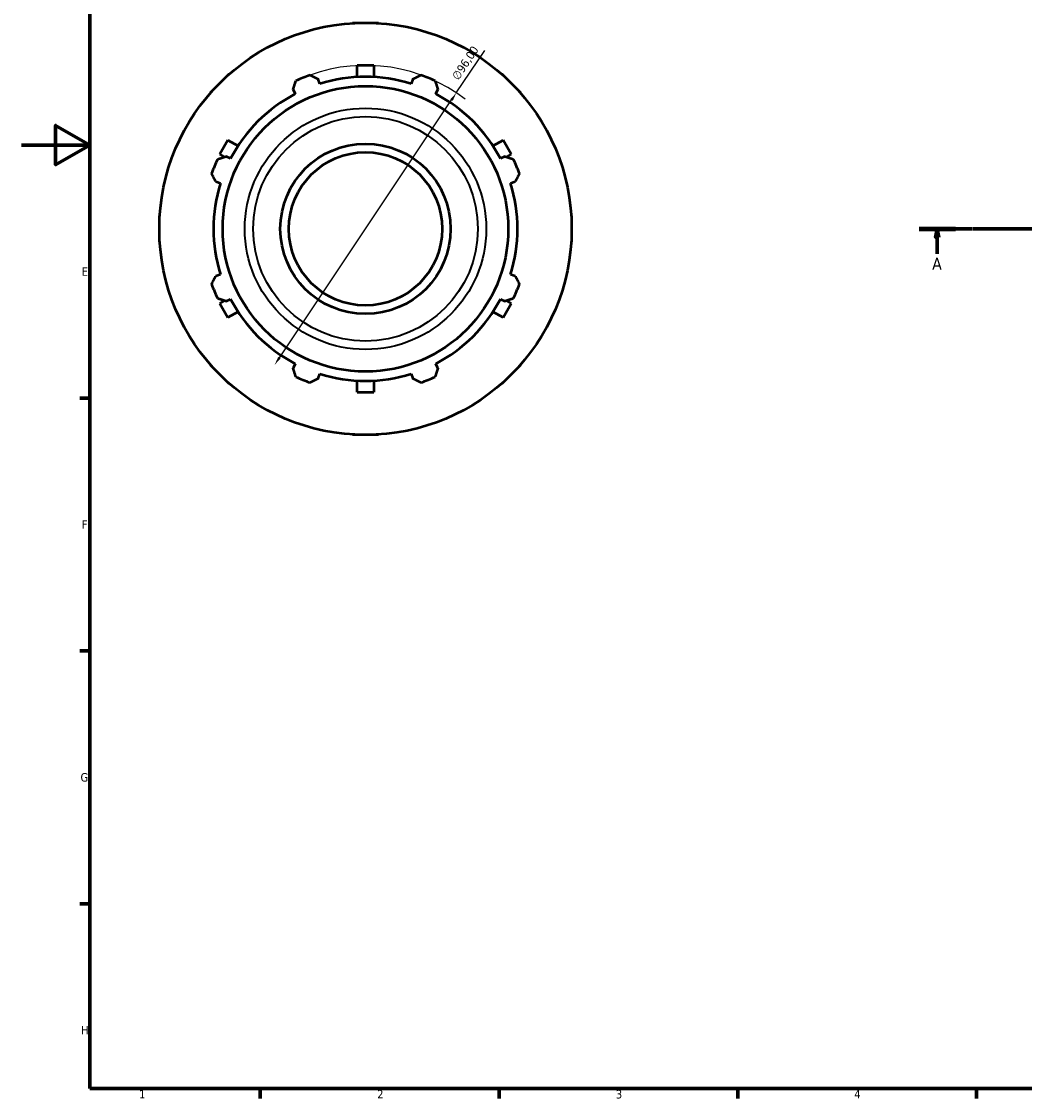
# Model space of a CAD drawing. Header units: millimetres. Extents: x -56 to 931, y -11 to 613.
# Tile 1 of 6: x 0 to 294, y 17 to 333. Entities that reach past the tile are written whole.
import ezdxf

# ---------------------------------------------------------------- set-up
doc = ezdxf.new("R2010")
doc.units = ezdxf.units.MM
doc.linetypes.add('CHAIN', pattern=[0.7087, 0.4724, -0.0591, 0.1181, -0.0591])
for name, color, linetype, lineweight in [('Border (ISO)', 7, 'Continuous', 70), ('Dimension (ISO)', 7, 'Continuous', 25), ('Section Line (ISO)', 7, 'CHAIN', 70), ('Visible (ISO)', 7, 'Continuous', 50), ('Visible Narrow (ISO)', 7, 'Continuous', 35)]:
    doc.layers.add(name, color=color, linetype=linetype, lineweight=lineweight)
doc.styles.add('Label Text (ISO)', font='tahoma.ttf')
doc.styles.add('Note Text (ISO)', font='tahoma.ttf')
doc.dimstyles.new('Default (ISO)', dxfattribs={"dimtxt": 2.5, "dimasz": 2.5, "dimexe": 3.175, "dimexo": 0, "dimgap": 0.762, "dimtad": 1, "dimrnd": 1e-08, "dimzin": 0, "dimtxsty": 'Note Text (ISO)', "dimcen": 0.09, "dimdle": 10, "dimclrd": 256, "dimclre": 256, "dimclrt": 256, "dimazin": 0, "dimtfac": 1.40208, "dimtmove": 0, "dimatfit": 3, "dimfxl": 1, "dimtolj": 1, "dimtzin": 0, "dimlwd": -1, "dimlwe": -1, "dimarcsym": 0})

# ---------------------------------------------------------------- blocks, each defined once
blk = doc.blocks.new('Borders Default Border')
at = {"layer": 'Border (ISO)'}
for p, q in [((20, 222.75), (17.1, 222.75)), ((20, 148.5), (17.1, 148.5)), ((20, 74.25), (17.1, 74.25)), ((70.08, 20), (70.08, 17.1)), ((140.17, 20), (140.17, 17.1)), ((210.25, 20), (210.25, 17.1)), ((280.33, 20), (280.33, 17.1))]:
    blk.add_line(p, q, dxfattribs=at)
at = {"layer": 'Border (ISO)', "flags": 128}
for points in [[(20, 20), (20, 574), (821, 574), (821, 20), (20, 20)], [(0, 297), (20, 297), (10, 302.77), (10, 291.23), (20, 297)]]:
    blk.add_lwpolyline(points, dxfattribs=at)
at = {"layer": 'Border (ISO)', "color": 232, "true_color": 0xca0064, "char_height": 2.5, "attachment_point": 7, "style": 'Note Text (ISO)'}
for s, insert in [('E', (17.64, 258.63)), ('F', (17.7, 184.38)), ('G', (17.31, 110.08)), ('H', (17.44, 35.88)), ('1', (34.48, 17.1)), ('2', (104.37, 17.1)), ('3', (174.43, 17.05)), ('4', (244.42, 17.1))]:
    blk.add_mtext(s, dxfattribs=dict(at, insert=insert))
blk = doc.blocks.new('2dTransSection0')
at = {"layer": 'Section Line (ISO)', "linetype": 'CHAIN'}
blk.add_line((263.47, 272.43), (615.03, 272.43), dxfattribs=at)
at = {"layer": 'Section Line (ISO)', "linetype": 'Continuous', "lineweight": 140}
blk.add_line((263.47, 272.43), (274.1, 272.43), dxfattribs=at)
at = {"layer": 'Section Line (ISO)', "linetype": 'Continuous'}
for p, q in [((268.78, 272.43), (268.28, 269.93)), ((268.78, 269.93), (268.78, 272.43)), ((269.28, 269.93), (268.78, 272.43)), ((268.28, 269.93), (269.28, 269.93)), ((268.78, 265.13), (268.78, 269.93))]:
    blk.add_line(p, q, dxfattribs=at)
at = {"layer": 'Section Line (ISO)', "linetype": 'Continuous', "flags": 128}
blk.add_lwpolyline([(269.28, 269.93), (268.78, 272.43), (268.28, 269.93), (269.28, 269.93)], dxfattribs=at)
at = {"layer": 'Section Line (ISO)'}
blk.add_solid([(269.28, 269.93), (268.78, 272.43), (268.28, 269.93), (269.28, 269.93)], dxfattribs=at)
at = {"layer": 'Section Line (ISO)', "insert": (267.29, 260.43), "char_height": 3.5, "attachment_point": 7, "style": 'Label Text (ISO)'}
blk.add_mtext('A', dxfattribs=at)
blk = doc.blocks.new('*D11')
at = {"layer": 'Defpoints', "color": 0, "transparency": 16777216}
for p in [(127.62, 312.34), (74.3, 232.51)]:
    blk.add_point(p, dxfattribs=at)
at = {"layer": 'Dimension (ISO)', "transparency": 16777216}
for p, q in [((127.62, 312.34), (135.95, 324.82)), ((75.69, 234.59), (126.23, 310.26))]:
    blk.add_line(p, q, dxfattribs=at)
blk.add_arc((100.96, 272.43), 48, 52.4717, 109.792, dxfattribs=at)
for points in [[(125.88, 310.5), (126.58, 310.03), (127.62, 312.34)], [(75.34, 234.82), (76.03, 234.36), (74.3, 232.51)]]:
    blk.add_solid(points, dxfattribs=at)
at = {"layer": 'Dimension (ISO)', "color": 232, "true_color": 0xca0064, "transparency": 16777216, "insert": (126.12, 317.26), "char_height": 2.5, "attachment_point": 1, "rotation": 56.2615, "style": 'Note Text (ISO)'}
blk.add_mtext('\\A1;∅96,00', dxfattribs=at)

msp = doc.modelspace()

# ---------------------------------------------------------------- linework, layer by layer
at = {"layer": 'Visible (ISO)'}
for p, q in [((97.119, 332.927), (100.959, 332.927)), ((97.119, 332.805), (97.119, 332.927)), ((100.959, 332.927), (104.799, 332.927)), ((104.799, 332.927), (104.799, 332.805)), ((98.559, 317.003), (98.559, 320.427)), ((103.359, 320.427), (98.559, 320.427)), ((103.359, 320.427), (103.359, 317.003)), ((58.179, 315.207), (60.894, 317.923)), ((60.894, 317.923), (60.98, 317.836)), ((87.535, 315.001), (87.102, 316.375)), ((114.815, 316.375), (114.382, 315.001)), ((140.937, 317.836), (141.023, 317.923)), ((141.023, 317.923), (143.739, 315.207)), ((55.463, 312.492), (58.179, 315.207)), ((79.681, 313.301), (80.346, 312.024)), ((121.571, 312.024), (122.236, 313.301)), ((143.739, 315.207), (146.454, 312.492)), ((55.55, 312.406), (55.463, 312.492)), ((146.454, 312.492), (146.368, 312.406)), ((60.589, 298.506), (58.189, 294.349)), ((60.589, 298.506), (63.555, 296.794)), ((138.362, 296.794), (141.328, 298.506)), ((143.728, 294.349), (141.328, 298.506)), ((59.587, 293.542), (58.189, 294.349)), ((143.728, 294.349), (142.33, 293.542)), ((61.362, 293.04), (60.085, 293.705)), ((141.832, 293.705), (140.555, 293.04)), ((57.011, 286.284), (58.385, 285.851)), ((143.532, 285.851), (144.906, 286.284)), ((40.459, 276.267), (40.581, 276.267)), ((40.459, 272.427), (40.459, 276.267)), ((161.337, 276.267), (161.459, 276.267)), ((161.459, 276.267), (161.459, 272.427)), ((40.459, 268.587), (40.459, 272.427)), ((161.459, 272.427), (161.459, 268.587)), ((40.581, 268.587), (40.459, 268.587)), ((161.459, 268.587), (161.337, 268.587)), ((58.385, 259.004), (57.011, 258.571)), ((144.906, 258.571), (143.532, 259.004)), ((58.189, 250.506), (59.587, 251.313)), ((58.189, 250.506), (60.589, 246.349)), ((60.085, 251.15), (61.362, 251.815)), ((140.555, 251.815), (141.832, 251.15)), ((141.328, 246.349), (143.728, 250.506)), ((142.33, 251.313), (143.728, 250.506)), ((63.555, 248.061), (60.589, 246.349)), ((141.328, 246.349), (138.362, 248.061)), ((55.463, 232.363), (55.55, 232.449)), ((58.179, 229.647), (55.463, 232.363)), ((80.346, 232.831), (79.681, 231.554)), ((122.236, 231.554), (121.571, 232.831)), ((146.454, 232.363), (143.739, 229.647)), ((146.368, 232.449), (146.454, 232.363)), ((60.894, 226.932), (58.179, 229.647)), ((87.102, 228.48), (87.535, 229.853)), ((98.559, 224.427), (98.559, 227.852)), ((103.359, 227.852), (103.359, 224.427)), ((114.382, 229.853), (114.815, 228.48)), ((143.739, 229.647), (141.023, 226.932)), ((60.98, 227.018), (60.894, 226.932)), ((141.023, 226.932), (140.937, 227.018)), ((98.559, 224.427), (103.359, 224.427)), ((97.119, 211.927), (97.119, 212.049)), ((100.959, 211.927), (97.119, 211.927)), ((104.799, 211.927), (100.959, 211.927)), ((104.799, 212.049), (104.799, 211.927))]:
    msp.add_line(p, q, dxfattribs=at)
for radius in [60.5, 41.919, 25, 22.5]:
    msp.add_circle((100.959, 272.427), radius, dxfattribs=at)
for radius, start, end in [(48, 109.79198, 115.20802), (44.64, 72.5, 107.5), (48, 64.79198, 70.20802), (44.64, 117.5, 152.5), (44.64, 27.5, 62.5), (48, 154.79198, 160.20802), (48, 19.79198, 25.20802), (44.64, 162.5, 197.5), (44.64, 342.5, 17.5), (48, 199.79198, 205.20802), (48, 334.79198, 340.20802), (44.64, 207.5, 242.5), (44.64, 297.5, 332.5), (48, 244.79198, 250.20802), (44.64, 252.5, 287.5), (48, 289.79198, 295.20802)]:
    msp.add_arc((100.959, 272.427), radius, start, end, dxfattribs=at)
for points, weights in [([(84.705, 317.592), (85.928, 316.971), (87.102, 316.375)], [1, 1.00143189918, 1.00204718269]), ([(114.815, 316.375), (115.989, 316.971), (117.212, 317.592)], [1.00204718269, 1.00143189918, 1]), ([(79.681, 313.301), (80.09, 314.552), (80.515, 315.856)], [1.00204718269, 1.00143189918, 1]), ([(121.402, 315.856), (121.827, 314.552), (122.236, 313.301)], [1, 1.00143189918, 1.00204718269]), ([(57.53, 292.871), (58.833, 293.296), (60.085, 293.705)], [1, 1.00143189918, 1.00204718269]), ([(141.832, 293.705), (143.084, 293.296), (144.387, 292.871)], [1.00204718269, 1.00143189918, 1]), ([(57.011, 286.284), (56.415, 287.458), (55.794, 288.68)], [1.00204718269, 1.00143189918, 1]), ([(146.123, 288.68), (145.502, 287.458), (144.906, 286.284)], [1, 1.00143189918, 1.00204718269]), ([(55.794, 256.174), (56.415, 257.397), (57.011, 258.571)], [1, 1.00143189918, 1.00204718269]), ([(144.906, 258.571), (145.502, 257.397), (146.123, 256.174)], [1.00204718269, 1.00143189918, 1]), ([(60.085, 251.15), (58.833, 251.558), (57.53, 251.984)], [1.00204718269, 1.00143189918, 1]), ([(144.387, 251.984), (143.084, 251.558), (141.832, 251.15)], [1, 1.00143189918, 1.00204718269]), ([(80.515, 228.999), (80.09, 230.302), (79.681, 231.554)], [1, 1.00143189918, 1.00204718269]), ([(122.236, 231.554), (121.827, 230.302), (121.402, 228.999)], [1.00204718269, 1.00143189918, 1]), ([(87.102, 228.48), (85.928, 227.884), (84.705, 227.263)], [1.00204718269, 1.00143189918, 1]), ([(117.212, 227.263), (115.989, 227.884), (114.815, 228.48)], [1, 1.00143189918, 1.00204718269])]:
    msp.add_rational_spline(points, weights, degree=2, dxfattribs=at)
at = {"layer": 'Visible Narrow (ISO)'}
for radius in [35.421, 32.976]:
    msp.add_circle((100.959, 272.427), radius, dxfattribs=at)

# ---------------------------------------------------------------- block references
msp.add_blockref('Borders Default Border', (0, 0))
at = {"layer": 'Section Line (ISO)'}
msp.add_blockref('2dTransSection0', (0, 0), dxfattribs=at)

# ---------------------------------------------------------------- dimensions: what is measured, and where the dimension line sits
at = {"layer": 'Dimension (ISO)'}
dim = msp.add_diameter_dim_2p(p1=(74.299, 232.511), p2=(127.618, 312.343), dimstyle='Default (ISO)', override={"dimdec": 2, "dimlfac": 1, "dimtp": 0, "dimtm": 0, "dimtdec": 2, "dimatfit": 2}, dxfattribs=at)
dim.commit()
dim.dimension.update_dxf_attribs({"geometry": '*D11', "text_midpoint": (132.48, 319.623), "dimtype": 163})

doc.saveas('drawing.dxf')
